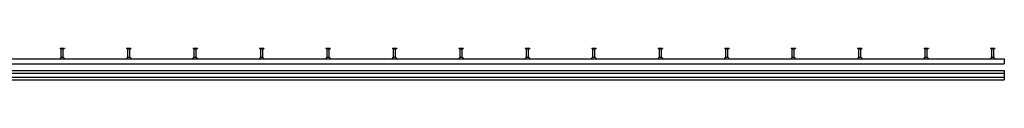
# Model space of a CAD drawing. Header units: millimetres. Extents: x 6200 to 12322, y 378 to 2559.
# Tile 6 of 6: x 9359 to 12322, y 378 to 474. Entities that reach past the tile are written whole.
import ezdxf

# ---------------------------------------------------------------- set-up
doc = ezdxf.new("R2010")
doc.units = ezdxf.units.MM
doc.header["$LTSCALE"] = 10
doc.layers.add('HALFEN', color=2, linetype='CONTINUOUS')

msp = doc.modelspace()

# ---------------------------------------------------------------- linework, layer by layer
at = {"layer": 'HALFEN'}
for p, q in [((9480.9, 473.7), (9494, 473.7)), ((9480.9, 473.7), (9480.9, 472.5)), ((9494, 472.5), (9480.9, 472.5)), ((9484.1, 470.9), (9481.4, 472.5)), ((9491.4, 445.5), (9483.5, 445.5)), ((9484.4, 473.6), (9484.4, 472.6)), ((9484.4, 445.5), (9484.4, 470.4)), ((9490.2, 470.7), (9484.6, 470.7)), ((9490.4, 445.5), (9490.4, 470.4)), ((9490.5, 473.6), (9490.5, 472.6)), ((9490.7, 470.9), (9493.4, 472.5)), ((9494, 473.7), (9494, 472.5)), ((9680.9, 473.7), (9694, 473.7)), ((9680.9, 473.7), (9680.9, 472.5)), ((9694, 472.5), (9680.9, 472.5)), ((9684.1, 470.9), (9681.4, 472.5)), ((9691.4, 445.5), (9683.5, 445.5)), ((9684.4, 473.6), (9684.4, 472.6)), ((9684.4, 445.5), (9684.4, 470.4)), ((9690.2, 470.7), (9684.6, 470.7)), ((9690.4, 445.5), (9690.4, 470.4)), ((9690.5, 473.6), (9690.5, 472.6)), ((9690.7, 470.9), (9693.4, 472.5)), ((9694, 473.7), (9694, 472.5)), ((9880.9, 473.7), (9894, 473.7)), ((9880.9, 473.7), (9880.9, 472.5)), ((9894, 472.5), (9880.9, 472.5)), ((9884.1, 470.9), (9881.4, 472.5)), ((9891.4, 445.5), (9883.5, 445.5)), ((9884.4, 473.6), (9884.4, 472.6)), ((9884.4, 445.5), (9884.4, 470.4)), ((9890.2, 470.7), (9884.6, 470.7)), ((9890.4, 445.5), (9890.4, 470.4)), ((9890.5, 473.6), (9890.5, 472.6)), ((9890.7, 470.9), (9893.4, 472.5)), ((9894, 473.7), (9894, 472.5)), ((10080.9, 473.7), (10094, 473.7)), ((10080.9, 473.7), (10080.9, 472.5)), ((10094, 472.5), (10080.9, 472.5)), ((10084.1, 470.9), (10081.4, 472.5)), ((10091.4, 445.5), (10083.5, 445.5)), ((10084.4, 473.6), (10084.4, 472.6)), ((10084.4, 445.5), (10084.4, 470.4)), ((10090.2, 470.7), (10084.6, 470.7)), ((10090.4, 445.5), (10090.4, 470.4)), ((10090.5, 473.6), (10090.5, 472.6)), ((10090.7, 470.9), (10093.4, 472.5)), ((10094, 473.7), (10094, 472.5)), ((10280.9, 473.7), (10294, 473.7)), ((10280.9, 473.7), (10280.9, 472.5)), ((10294, 472.5), (10280.9, 472.5)), ((10284.1, 470.9), (10281.4, 472.5)), ((10291.4, 445.5), (10283.5, 445.5)), ((10284.4, 473.6), (10284.4, 472.6)), ((10284.4, 445.5), (10284.4, 470.4)), ((10290.2, 470.7), (10284.6, 470.7)), ((10290.4, 445.5), (10290.4, 470.4)), ((10290.5, 473.6), (10290.5, 472.6)), ((10290.7, 470.9), (10293.4, 472.5)), ((10294, 473.7), (10294, 472.5)), ((10480.9, 473.7), (10494, 473.7)), ((10480.9, 473.7), (10480.9, 472.5)), ((10494, 472.5), (10480.9, 472.5)), ((10484.1, 470.9), (10481.4, 472.5)), ((10491.4, 445.5), (10483.5, 445.5)), ((10484.4, 473.6), (10484.4, 472.6)), ((10484.4, 445.5), (10484.4, 470.4)), ((10490.2, 470.7), (10484.6, 470.7)), ((10490.4, 445.5), (10490.4, 470.4)), ((10490.5, 473.6), (10490.5, 472.6)), ((10490.7, 470.9), (10493.4, 472.5)), ((10494, 473.7), (10494, 472.5)), ((10680.9, 473.7), (10694, 473.7)), ((10680.9, 473.7), (10680.9, 472.5)), ((10694, 472.5), (10680.9, 472.5)), ((10684.1, 470.9), (10681.4, 472.5)), ((10691.4, 445.5), (10683.5, 445.5)), ((10684.4, 473.6), (10684.4, 472.6)), ((10684.4, 445.5), (10684.4, 470.4)), ((10690.2, 470.7), (10684.6, 470.7)), ((10690.4, 445.5), (10690.4, 470.4)), ((10690.5, 473.6), (10690.5, 472.6)), ((10690.7, 470.9), (10693.4, 472.5)), ((10694, 473.7), (10694, 472.5)), ((10880.9, 473.7), (10894, 473.7)), ((10880.9, 473.7), (10880.9, 472.5)), ((10894, 472.5), (10880.9, 472.5)), ((10884.1, 470.9), (10881.4, 472.5)), ((10891.4, 445.5), (10883.5, 445.5)), ((10884.4, 473.6), (10884.4, 472.6)), ((10884.4, 445.5), (10884.4, 470.4)), ((10890.2, 470.7), (10884.6, 470.7)), ((10890.4, 445.5), (10890.4, 470.4)), ((10890.5, 473.6), (10890.5, 472.6)), ((10890.7, 470.9), (10893.4, 472.5)), ((10894, 473.7), (10894, 472.5)), ((11080.9, 473.7), (11094, 473.7)), ((11080.9, 473.7), (11080.9, 472.5)), ((11094, 472.5), (11080.9, 472.5)), ((11084.1, 470.9), (11081.4, 472.5)), ((11091.4, 445.5), (11083.5, 445.5)), ((11084.4, 473.6), (11084.4, 472.6)), ((11084.4, 445.5), (11084.4, 470.4)), ((11090.2, 470.7), (11084.6, 470.7)), ((11090.4, 445.5), (11090.4, 470.4)), ((11090.5, 473.6), (11090.5, 472.6)), ((11090.7, 470.9), (11093.4, 472.5)), ((11094, 473.7), (11094, 472.5)), ((11280.9, 473.7), (11294, 473.7)), ((11280.9, 473.7), (11280.9, 472.5)), ((11294, 472.5), (11280.9, 472.5)), ((11284.1, 470.9), (11281.4, 472.5)), ((11291.4, 445.5), (11283.5, 445.5)), ((11284.4, 473.6), (11284.4, 472.6)), ((11284.4, 445.5), (11284.4, 470.4)), ((11290.2, 470.7), (11284.6, 470.7)), ((11290.4, 445.5), (11290.4, 470.4)), ((11290.5, 473.6), (11290.5, 472.6)), ((11290.7, 470.9), (11293.4, 472.5)), ((11294, 473.7), (11294, 472.5)), ((11480.9, 473.7), (11494, 473.7)), ((11480.9, 473.7), (11480.9, 472.5)), ((11494, 472.5), (11480.9, 472.5)), ((11484.1, 470.9), (11481.4, 472.5)), ((11491.4, 445.5), (11483.5, 445.5)), ((11484.4, 473.6), (11484.4, 472.6)), ((11484.4, 445.5), (11484.4, 470.4)), ((11490.2, 470.7), (11484.6, 470.7)), ((11490.4, 445.5), (11490.4, 470.4)), ((11490.5, 473.6), (11490.5, 472.6)), ((11490.7, 470.9), (11493.4, 472.5)), ((11494, 473.7), (11494, 472.5)), ((11680.9, 473.7), (11694, 473.7)), ((11680.9, 473.7), (11680.9, 472.5)), ((11694, 472.5), (11680.9, 472.5)), ((11684.1, 470.9), (11681.4, 472.5)), ((11691.4, 445.5), (11683.5, 445.5)), ((11684.4, 473.6), (11684.4, 472.6)), ((11684.4, 445.5), (11684.4, 470.4)), ((11690.2, 470.7), (11684.6, 470.7)), ((11690.4, 445.5), (11690.4, 470.4)), ((11690.5, 473.6), (11690.5, 472.6)), ((11690.7, 470.9), (11693.4, 472.5)), ((11694, 473.7), (11694, 472.5)), ((11880.9, 473.7), (11894, 473.7)), ((11880.9, 473.7), (11880.9, 472.5)), ((11894, 472.5), (11880.9, 472.5)), ((11884.1, 470.9), (11881.4, 472.5)), ((11891.4, 445.5), (11883.5, 445.5)), ((11884.4, 473.6), (11884.4, 472.6)), ((11884.4, 445.5), (11884.4, 470.4)), ((11890.2, 470.7), (11884.6, 470.7)), ((11890.4, 445.5), (11890.4, 470.4)), ((11890.5, 473.6), (11890.5, 472.6)), ((11890.7, 470.9), (11893.4, 472.5)), ((11894, 473.7), (11894, 472.5)), ((12080.9, 473.7), (12094, 473.7)), ((12080.9, 473.7), (12080.9, 472.5)), ((12094, 472.5), (12080.9, 472.5)), ((12084.1, 470.9), (12081.4, 472.5)), ((12091.4, 445.5), (12083.5, 445.5)), ((12084.4, 473.6), (12084.4, 472.6)), ((12084.4, 445.5), (12084.4, 470.4)), ((12090.2, 470.7), (12084.6, 470.7)), ((12090.4, 445.5), (12090.4, 470.4)), ((12090.5, 473.6), (12090.5, 472.6)), ((12090.7, 470.9), (12093.4, 472.5)), ((12094, 473.7), (12094, 472.5)), ((12280.9, 473.7), (12294, 473.7)), ((12280.9, 473.7), (12280.9, 472.5)), ((12294, 472.5), (12280.9, 472.5)), ((12284.1, 470.9), (12281.4, 472.5)), ((12291.4, 445.5), (12283.5, 445.5)), ((12284.4, 473.6), (12284.4, 472.6)), ((12284.4, 445.5), (12284.4, 470.4)), ((12290.2, 470.7), (12284.6, 470.7)), ((12290.4, 445.5), (12290.4, 470.4)), ((12290.5, 473.6), (12290.5, 472.6)), ((12290.7, 470.9), (12293.4, 472.5)), ((12294, 473.7), (12294, 472.5)), ((6252.4, 441.5), (12322.4, 441.5)), ((6252.4, 426.2), (12322.4, 426.2)), ((12322.4, 441.5), (12322.4, 426.2)), ((6252.4, 406.2), (12322.4, 406.2)), ((6252.4, 398.5), (12322.4, 398.5)), ((6252.4, 386), (12322.4, 386)), ((12322.4, 406.2), (12322.4, 378.2)), ((6252.4, 378.2), (12322.4, 378.2))]:
    msp.add_line(p, q, dxfattribs=at)
for centre, radius, start, end in [((9477.1, 448.6), 7.14, 268.7969, 333.9123), ((9483.8, 470.4), 0.6, 0, 60), ((9491, 470.4), 0.6, 120, 180), ((9497.8, 448.6), 7.14, 206.0877, 271.2031), ((9677.1, 448.6), 7.14, 268.7969, 333.9123), ((9683.8, 470.4), 0.6, 0, 60), ((9691, 470.4), 0.6, 120, 180), ((9697.8, 448.6), 7.14, 206.0877, 271.2031), ((9877.1, 448.6), 7.14, 268.7969, 333.9123), ((9883.8, 470.4), 0.6, 0, 60), ((9891, 470.4), 0.6, 120, 180), ((9897.8, 448.6), 7.14, 206.0877, 271.2031), ((10077.1, 448.6), 7.14, 268.7969, 333.9123), ((10083.8, 470.4), 0.6, 0, 60), ((10091, 470.4), 0.6, 120, 180), ((10097.8, 448.6), 7.14, 206.0877, 271.2031), ((10277.1, 448.6), 7.14, 268.7969, 333.9123), ((10283.8, 470.4), 0.6, 0, 60), ((10291, 470.4), 0.6, 120, 180), ((10297.8, 448.6), 7.14, 206.0877, 271.2031), ((10477.1, 448.6), 7.14, 268.7969, 333.9123), ((10483.8, 470.4), 0.6, 0, 60), ((10491, 470.4), 0.6, 120, 180), ((10497.8, 448.6), 7.14, 206.0877, 271.2031), ((10677.1, 448.6), 7.14, 268.7969, 333.9123), ((10683.8, 470.4), 0.6, 0, 60), ((10691, 470.4), 0.6, 120, 180), ((10697.8, 448.6), 7.14, 206.0877, 271.2031), ((10877.1, 448.6), 7.14, 268.7969, 333.9123), ((10883.8, 470.4), 0.6, 0, 60), ((10891, 470.4), 0.6, 120, 180), ((10897.8, 448.6), 7.14, 206.0877, 271.2031), ((11077.1, 448.6), 7.14, 268.7969, 333.9123), ((11083.8, 470.4), 0.6, 0, 60), ((11091, 470.4), 0.6, 120, 180), ((11097.8, 448.6), 7.14, 206.0877, 271.2031), ((11277.1, 448.6), 7.14, 268.7969, 333.9123), ((11283.8, 470.4), 0.6, 0, 60), ((11291, 470.4), 0.6, 120, 180), ((11297.8, 448.6), 7.14, 206.0877, 271.2031), ((11477.1, 448.6), 7.14, 268.7969, 333.9123), ((11483.8, 470.4), 0.6, 0, 60), ((11491, 470.4), 0.6, 120, 180), ((11497.8, 448.6), 7.14, 206.0877, 271.2031), ((11677.1, 448.6), 7.14, 268.7969, 333.9123), ((11683.8, 470.4), 0.6, 0, 60), ((11691, 470.4), 0.6, 120, 180), ((11697.8, 448.6), 7.14, 206.0877, 271.2031), ((11877.1, 448.6), 7.14, 268.7969, 333.9123), ((11883.8, 470.4), 0.6, 0, 60), ((11891, 470.4), 0.6, 120, 180), ((11897.8, 448.6), 7.14, 206.0877, 271.2031), ((12077.1, 448.6), 7.14, 268.7969, 333.9123), ((12083.8, 470.4), 0.6, 0, 60), ((12091, 470.4), 0.6, 120, 180), ((12097.8, 448.6), 7.14, 206.0877, 271.2031), ((12277.1, 448.6), 7.14, 268.7969, 333.9123), ((12283.8, 470.4), 0.6, 0, 60), ((12291, 470.4), 0.6, 120, 180), ((12297.8, 448.6), 7.14, 206.0877, 271.2031)]:
    msp.add_arc(centre, radius, start, end, dxfattribs=at)

doc.saveas('drawing.dxf')
